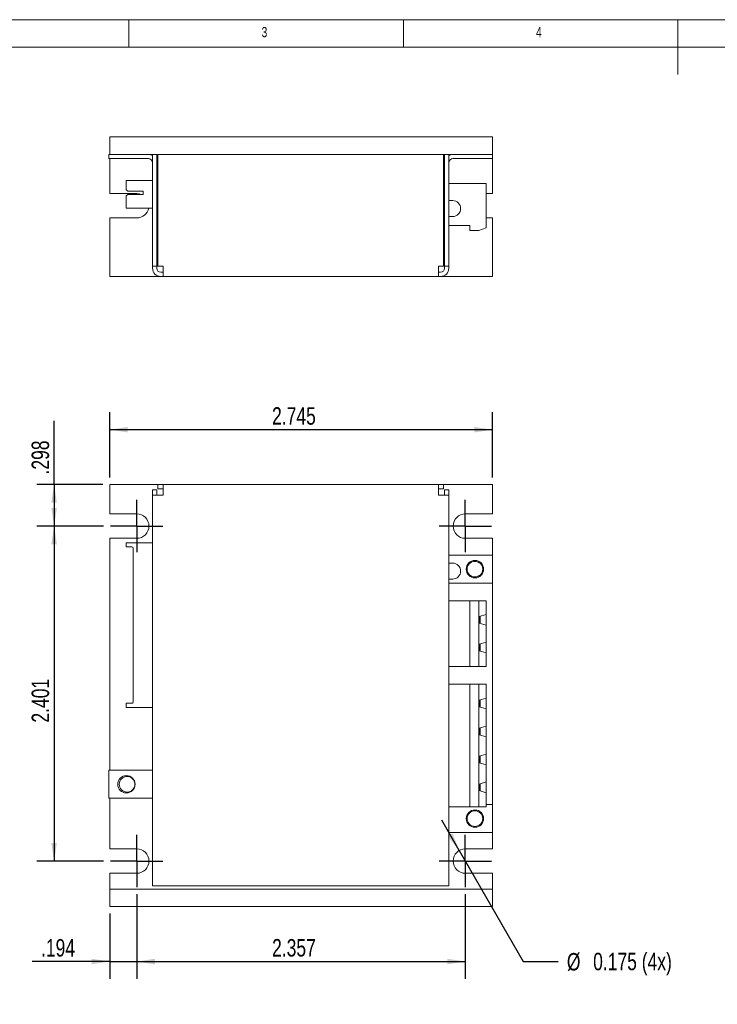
# Model space of a CAD drawing. Header units: inches. Extents: x 0.2 to 16.3, y 0.2 to 11.5.
# Tile 5 of 15: x 3.5 to 8.6, y 4.4 to 11.5. Entities that reach past the tile are written whole.
import ezdxf

# ---------------------------------------------------------------- set-up
doc = ezdxf.new("R2010")
doc.units = ezdxf.units.IN
doc.header["$MEASUREMENT"] = 0
doc.layers.add('FORMAT', color=7, linetype='Continuous')
doc.styles.add('SLDTEXTSTYLE0', font='TXT', dxfattribs={"width": 0.75})
doc.dimstyles.new('SLDDIMSTYLE0', dxfattribs={"dimtxt": 0.125, "dimasz": 0.13, "dimexe": 0, "dimexo": 0.0625, "dimgap": 0.03125, "dimtad": 2, "dimdec": 3, "dimzin": 12, "dimdsep": 46, "dimtxsty": 'Standard', "dimsah": 1, "dimcen": 0.09, "dimadec": 0, "dimazin": 0, "dimtfac": 1, "dimtdec": 3, "dimtofl": 0, "dimtmove": 0, "dimatfit": 3, "dimfxl": 0, "dimtolj": 1, "dimtzin": 12, "dimarcsym": 0})
doc.dimstyles.new('SLDDIMSTYLE1', dxfattribs={"dimtxt": 0.125, "dimasz": 0.13, "dimexe": 0, "dimexo": 0.0625, "dimgap": 0.03125, "dimtad": 2, "dimdec": 3, "dimzin": 12, "dimdsep": 46, "dimtxsty": 'Standard', "dimsah": 1, "dimcen": 0.09, "dimadec": 0, "dimazin": 0, "dimtfac": 1, "dimtdec": 3, "dimtofl": 0, "dimtmove": 0, "dimatfit": 3, "dimfxl": 0, "dimtolj": 1, "dimtzin": 12, "dimarcsym": 0})
doc.dimstyles.new('SLDDIMSTYLE2', dxfattribs={"dimtxt": 0.125, "dimasz": 0.13, "dimexe": 0, "dimexo": 0.0625, "dimgap": 0.03125, "dimtad": 0, "dimtih": 1, "dimtoh": 1, "dimdec": 3, "dimzin": 12, "dimdsep": 46, "dimtxsty": 'Standard', "dimsah": 1, "dimcen": 0.09, "dimadec": 0, "dimazin": 0, "dimtfac": 1, "dimtdec": 3, "dimtmove": 0, "dimatfit": 2, "dimfxl": 0, "dimtolj": 1, "dimtzin": 12, "dimarcsym": 0})

# ---------------------------------------------------------------- blocks, each defined once
blk = doc.blocks.new('*D3')
at = {"layer": 'FORMAT'}
for p, q in [((4.1924, 8.2134), (4.1924, 8.6821)), ((6.9374, 8.2134), (6.9374, 8.6821)), ((6.9374, 8.5571), (4.1924, 8.5571))]:
    blk.add_line(p, q, dxfattribs=at)
for points in [[(4.1924, 8.5571), (4.3224, 8.5371), (4.3224, 8.5771)], [(6.9374, 8.5571), (6.8074, 8.5771), (6.8074, 8.5371)]]:
    blk.add_solid(points, dxfattribs=at)
at = {"layer": 'FORMAT', "insert": (5.3572, 8.7182), "char_height": 0.125, "attachment_point": 1, "style": 'SLDTEXTSTYLE0'}
blk.add_mtext('2.745', dxfattribs=at)
blk = doc.blocks.new('*D4')
at = {"layer": 'FORMAT'}
for p, q in [((3.7937, 8.1634), (3.7937, 8.6216)), ((4.1424, 8.1634), (3.6687, 8.1634)), ((3.7937, 8.1634), (3.7937, 7.8659)), ((4.1489, 7.8659), (3.6687, 7.8659))]:
    blk.add_line(p, q, dxfattribs=at)
for points in [[(3.7937, 8.1634), (3.7737, 8.0334), (3.8137, 8.0334)], [(3.7937, 7.8659), (3.8137, 7.9959), (3.7737, 7.9959)]]:
    blk.add_solid(points, dxfattribs=at)
at = {"layer": 'FORMAT', "insert": (3.6326, 8.2359), "char_height": 0.125, "attachment_point": 1, "rotation": 90, "style": 'SLDTEXTSTYLE0'}
blk.add_mtext('.298', dxfattribs=at)
blk = doc.blocks.new('*D5')
at = {"layer": 'FORMAT'}
for p, q in [((4.1489, 7.8659), (3.6687, 7.8659)), ((3.7937, 7.8659), (3.7937, 5.4649)), ((4.1489, 5.4649), (3.6687, 5.4649))]:
    blk.add_line(p, q, dxfattribs=at)
for points in [[(3.7937, 7.8659), (3.7737, 7.7359), (3.8137, 7.7359)], [(3.7937, 5.4649), (3.8137, 5.5949), (3.7737, 5.5949)]]:
    blk.add_solid(points, dxfattribs=at)
at = {"layer": 'FORMAT', "insert": (3.6326, 6.4576), "char_height": 0.125, "attachment_point": 1, "rotation": 90, "style": 'SLDTEXTSTYLE0'}
blk.add_mtext('2.401', dxfattribs=at)
blk = doc.blocks.new('*D6')
at = {"layer": 'FORMAT'}
for p, q in [((4.3864, 5.2274), (4.3864, 4.6197)), ((4.1924, 5.0884), (4.1924, 4.6197)), ((4.1924, 4.7447), (3.6375, 4.7447)), ((4.1924, 4.7447), (4.3864, 4.7447)), ((4.3864, 4.7447), (4.6364, 4.7447))]:
    blk.add_line(p, q, dxfattribs=at)
for points in [[(4.1924, 4.7447), (4.0624, 4.7647), (4.0624, 4.7247)], [(4.3864, 4.7447), (4.5164, 4.7247), (4.5164, 4.7647)]]:
    blk.add_solid(points, dxfattribs=at)
at = {"layer": 'FORMAT', "insert": (3.7, 4.9058), "char_height": 0.125, "attachment_point": 1, "style": 'SLDTEXTSTYLE0'}
blk.add_mtext('.194', dxfattribs=at)
blk = doc.blocks.new('*D7')
at = {"layer": 'FORMAT'}
for p, q in [((4.3864, 5.2274), (4.3864, 4.6197)), ((6.7434, 5.2274), (6.7434, 4.6197)), ((4.3864, 4.7447), (6.7434, 4.7447))]:
    blk.add_line(p, q, dxfattribs=at)
for points in [[(4.3864, 4.7447), (4.5164, 4.7247), (4.5164, 4.7647)], [(6.7434, 4.7447), (6.6134, 4.7647), (6.6134, 4.7247)]]:
    blk.add_solid(points, dxfattribs=at)
at = {"layer": 'FORMAT', "insert": (5.3572, 4.9058), "char_height": 0.125, "attachment_point": 1, "style": 'SLDTEXTSTYLE0'}
blk.add_mtext('2.357', dxfattribs=at)
blk = doc.blocks.new('*D8')
at = {"layer": 'FORMAT'}
for p, q in [((6.6997, 5.5407), (6.5747, 5.7572)), ((6.6997, 5.5407), (7.1593, 4.7447)), ((7.1593, 4.7447), (7.4093, 4.7447))]:
    blk.add_line(p, q, dxfattribs=at)
blk.add_solid([(6.6997, 5.5407), (6.652, 5.6633), (6.6174, 5.6433)], dxfattribs=at)
at = {"layer": 'FORMAT', "char_height": 0.125, "attachment_point": 1, "style": 'SLDTEXTSTYLE0'}
for s, insert in [('%%c', (7.4718, 4.8057)), ('0.175 (4x)', (7.6603, 4.8076))]:
    blk.add_mtext(s, dxfattribs=dict(at, insert=insert))
blk = doc.blocks.new('SW_CENTERMARKSYMBOL_0')
at = {"layer": 'FORMAT', "color": 0}
for p, q in [((0, 0.1), (0, 0.1875)), ((0, 0), (0, 0.1)), ((0, 0), (-0.1, 0)), ((0, 0), (0, -0.1)), ((0, 0), (0.1, 0)), ((0.1, 0), (0.1875, 0)), ((-0.1, 0), (-0.1875, 0)), ((0, -0.1), (0, -0.1875))]:
    blk.add_line(p, q, dxfattribs=at)
blk = doc.blocks.new('SW_CENTERMARKSYMBOL_1')
at = {"layer": 'FORMAT', "color": 0}
for p, q in [((0, 0.1), (0, 0.1875)), ((0, 0), (0, 0.1)), ((0, 0), (-0.1, 0)), ((0, 0), (0, -0.1)), ((0, 0), (0.1, 0)), ((0.1, 0), (0.1875, 0)), ((-0.1, 0), (-0.1875, 0)), ((0, -0.1), (0, -0.1875))]:
    blk.add_line(p, q, dxfattribs=at)
blk = doc.blocks.new('SW_CENTERMARKSYMBOL_2')
at = {"layer": 'FORMAT', "color": 0}
for p, q in [((0, 0.1), (0, 0.1875)), ((0, 0), (0, 0.1)), ((0, 0), (-0.1, 0)), ((0, 0), (0, -0.1)), ((0, 0), (0.1, 0)), ((0.1, 0), (0.1875, 0)), ((-0.1, 0), (-0.1875, 0)), ((0, -0.1), (0, -0.1875))]:
    blk.add_line(p, q, dxfattribs=at)
blk = doc.blocks.new('SW_CENTERMARKSYMBOL_3')
at = {"layer": 'FORMAT', "color": 0}
for p, q in [((0, 0.1), (0, 0.1875)), ((0, 0), (0, 0.1)), ((0, 0), (-0.1, 0)), ((0, 0), (0, -0.1)), ((0, 0), (0.1, 0)), ((0.1, 0), (0.1875, 0)), ((-0.1, 0), (-0.1875, 0)), ((0, -0.1), (0, -0.1875))]:
    blk.add_line(p, q, dxfattribs=at)

msp = doc.modelspace()

# ---------------------------------------------------------------- linework, layer by layer
at = {"color": 7, "linetype": 'Continuous', "lineweight": 0}
for p, q in [((16.3386, 11.4961), (0.1969, 11.4961)), ((4.3307, 11.4961), (4.3307, 11.2992)), ((6.2992, 11.2992), (6.2992, 11.4961)), ((8.2677, 11.4961), (8.2677, 11.1024)), ((16.1417, 11.2992), (0.3937, 11.2992))]:
    msp.add_line(p, q, dxfattribs=at)
at = {"color": 7, "linetype": 'Continuous', "lineweight": 15}
for p, q in [((4.1924, 10.6552), (4.1924, 10.5302)), ((6.9374, 10.6552), (4.1924, 10.6552)), ((4.3864, 10.6552), (4.1924, 10.6552)), ((4.3864, 10.6552), (4.1924, 10.6552)), ((4.4739, 10.6552), (4.3864, 10.6552)), ((4.4739, 10.6552), (4.3864, 10.6552)), ((6.7434, 10.6552), (6.6559, 10.6552)), ((6.7434, 10.6552), (6.6559, 10.6552)), ((6.9374, 10.6552), (6.7434, 10.6552)), ((6.9374, 10.6552), (6.7434, 10.6552)), ((6.9374, 10.6552), (6.9374, 10.5302)), ((4.1874, 10.5302), (4.1874, 10.5002)), ((4.1924, 10.5302), (4.1874, 10.5302)), ((6.9374, 10.5302), (4.1924, 10.5302)), ((4.3864, 10.5302), (4.1924, 10.5302)), ((4.4739, 10.5302), (4.3864, 10.5302)), ((4.4999, 10.5302), (4.4999, 9.7302)), ((4.4999, 10.5302), (4.4999, 10.5222)), ((4.5299, 10.5302), (4.5299, 9.7302)), ((4.5299, 10.5302), (4.5299, 10.4552)), ((4.537, 9.7302), (4.537, 10.5302)), ((4.537, 10.5302), (6.5879, 10.5302)), ((6.5879, 10.5302), (6.5879, 9.7302)), ((6.5949, 10.5302), (6.5949, 9.7302)), ((6.5949, 10.5302), (6.5949, 10.4552)), ((6.5949, 10.5302), (6.5949, 10.4552)), ((6.6249, 10.5302), (6.6249, 9.7302)), ((6.6249, 10.5302), (6.6249, 10.5222)), ((6.6249, 10.5302), (6.6249, 10.5222)), ((6.7434, 10.5302), (6.6559, 10.5302)), ((6.9374, 10.5302), (6.7434, 10.5302)), ((6.9374, 10.5002), (6.9374, 10.5302)), ((4.4699, 10.5002), (4.1874, 10.5002)), ((4.1924, 10.5002), (4.1924, 10.4502)), ((4.1924, 10.4502), (4.1924, 10.2502)), ((4.4999, 10.4702), (4.4999, 10.4552)), ((4.4999, 10.4702), (4.4999, 10.4552)), ((4.5299, 10.4702), (4.5299, 10.4552)), ((6.5949, 10.4702), (6.5949, 10.4552)), ((6.5949, 10.4702), (6.5949, 10.4552)), ((6.6249, 10.4702), (6.6249, 10.4552)), ((6.6249, 10.4702), (6.6249, 10.4552)), ((6.6249, 10.4702), (6.6249, 10.4552)), ((6.6249, 10.4702), (6.6249, 10.4552)), ((6.9374, 10.5002), (6.6549, 10.5002)), ((6.9374, 10.4502), (6.9374, 10.5002)), ((6.9374, 10.2502), (6.9374, 10.4502)), ((6.5949, 10.4052), (6.5879, 10.4052)), ((4.3118, 10.2763), (4.3118, 10.3422)), ((4.4999, 10.3422), (4.3118, 10.3422)), ((4.3512, 10.3422), (4.3118, 10.3422)), ((4.3611, 10.3422), (4.3512, 10.3422)), ((4.537, 10.3422), (4.5299, 10.3422)), ((6.5949, 10.3422), (6.5879, 10.3422)), ((6.6249, 10.3225), (6.8937, 10.3225)), ((6.8937, 10.3225), (6.8937, 10.0036)), ((4.1924, 10.2502), (4.3864, 10.2502)), ((4.3216, 10.2665), (4.3118, 10.2763)), ((4.3118, 10.2339), (4.3216, 10.2438)), ((4.3118, 10.2339), (4.3143, 10.2365)), ((4.4336, 10.2665), (4.3216, 10.2665)), ((4.3216, 10.2438), (4.4336, 10.2438)), ((4.4336, 10.2438), (4.4336, 10.2665)), ((6.8937, 10.2502), (6.9374, 10.2502)), ((4.3118, 10.1454), (4.3118, 10.2339)), ((4.4999, 10.1454), (4.3118, 10.1454)), ((4.3118, 10.1454), (4.3512, 10.1454)), ((4.537, 10.1454), (4.5299, 10.1454)), ((4.1924, 10.0752), (4.1924, 9.6552)), ((4.3864, 10.0752), (4.1924, 10.0752)), ((6.5949, 10.0622), (6.5879, 10.0622)), ((6.9374, 10.0752), (6.8937, 10.0752)), ((6.9374, 9.6552), (6.9374, 10.0752)), ((6.5949, 10.0206), (6.5879, 10.0206)), ((6.7755, 10.0206), (6.6249, 10.0206)), ((6.7755, 9.9839), (6.7755, 10.0206)), ((6.8396, 9.9839), (6.7755, 9.9839)), ((6.8937, 10.0036), (6.8396, 9.9839)), ((4.5299, 9.7302), (4.4999, 9.7302)), ((4.4999, 9.7302), (4.4999, 9.7152)), ((4.5299, 9.7302), (4.5299, 9.7152)), ((4.5749, 9.7302), (4.537, 9.7302)), ((4.5749, 9.6852), (4.5599, 9.6852)), ((4.5749, 9.7152), (4.5749, 9.7302)), ((4.5749, 9.6552), (4.5749, 9.7152)), ((6.5879, 9.7302), (6.5499, 9.7302)), ((6.5499, 9.7302), (6.5499, 9.7152)), ((6.5499, 9.7152), (6.5499, 9.6552)), ((6.5649, 9.6852), (6.5499, 9.6852)), ((6.6249, 9.7302), (6.5949, 9.7302)), ((6.5949, 9.7302), (6.5949, 9.7152)), ((6.6249, 9.7302), (6.6249, 9.7152)), ((4.1924, 9.6552), (4.5599, 9.6552)), ((4.5749, 9.6552), (4.5599, 9.6552)), ((6.5499, 9.6552), (4.5749, 9.6552)), ((6.5649, 9.6552), (6.5499, 9.6552)), ((6.5649, 9.6552), (6.9374, 9.6552)), ((4.1924, 8.1634), (4.1924, 7.9534)), ((4.537, 8.1634), (4.1924, 8.1634)), ((4.5299, 8.1263), (4.4999, 8.1263)), ((4.4999, 8.1263), (4.4999, 8.0884)), ((4.5299, 8.1263), (4.5299, 8.0884)), ((4.537, 8.1634), (4.537, 8.1334)), ((4.5749, 8.1634), (4.537, 8.1634)), ((4.5749, 8.1334), (4.537, 8.1334)), ((4.5749, 8.1634), (6.5499, 8.1634)), ((4.5749, 8.1034), (4.5749, 8.1634)), ((6.5499, 8.1634), (6.5499, 8.1034)), ((6.5879, 8.1634), (6.5499, 8.1634)), ((6.5879, 8.1334), (6.5499, 8.1334)), ((6.5879, 8.1334), (6.5879, 8.1634)), ((6.9374, 8.1634), (6.5879, 8.1634)), ((6.6249, 8.1263), (6.5949, 8.1263)), ((6.5949, 8.1263), (6.5949, 8.0884)), ((6.6249, 8.1263), (6.6249, 8.0884)), ((6.9374, 7.9534), (6.9374, 8.1634)), ((4.4999, 5.2884), (4.4999, 8.0884)), ((4.4999, 8.0884), (4.5599, 8.0884)), ((4.5749, 8.0884), (4.5599, 8.0884)), ((4.5749, 8.1034), (4.5749, 8.0884)), ((6.5499, 8.0884), (6.5499, 8.1034)), ((6.5649, 8.0884), (6.5499, 8.0884)), ((6.5649, 8.0884), (6.6249, 8.0884)), ((6.6249, 8.0884), (6.6249, 5.2884)), ((4.1924, 7.9534), (4.3864, 7.9534)), ((6.7434, 7.9534), (6.9374, 7.9534)), ((4.1924, 7.7784), (4.1924, 6.1154)), ((4.3864, 7.7784), (4.1924, 7.7784)), ((6.9374, 7.7784), (6.7434, 7.7784)), ((6.9374, 7.6574), (6.9374, 7.7784)), ((4.3118, 7.7176), (4.3118, 7.7471)), ((4.4999, 7.7471), (4.3118, 7.7471)), ((4.3216, 7.7471), (4.3118, 7.7471)), ((4.3512, 7.7176), (4.3118, 7.7176)), ((4.4336, 7.7471), (4.3216, 7.7471)), ((4.3611, 6.6054), (4.3611, 7.7078)), ((6.9374, 7.6574), (6.6549, 7.6574)), ((6.9374, 7.4574), (6.9374, 7.6574)), ((6.6549, 7.4574), (6.6249, 7.4574)), ((6.6549, 7.4574), (6.9374, 7.4574)), ((6.9374, 5.8694), (6.9374, 7.4574)), ((6.7755, 7.3312), (6.6249, 7.3312)), ((6.8396, 7.3312), (6.7755, 7.3312)), ((6.7755, 6.8588), (6.7755, 7.3312)), ((6.8937, 7.3312), (6.8396, 7.3312)), ((6.8396, 7.3312), (6.8396, 6.8588)), ((6.8937, 7.3312), (6.8937, 7.2318)), ((6.8425, 7.2172), (6.8937, 7.2318)), ((6.8425, 7.1696), (6.8425, 7.2172)), ((6.8425, 7.2031), (6.8444, 7.2025)), ((6.8444, 7.2025), (6.8444, 7.1843)), ((6.8496, 7.2192), (6.8496, 7.1676)), ((6.8937, 7.2318), (6.8937, 7.155)), ((6.8444, 7.1843), (6.8425, 7.1837)), ((6.8937, 7.155), (6.8425, 7.1696)), ((6.8937, 7.0349), (6.8937, 7.155)), ((6.8425, 7.0204), (6.8937, 7.0349)), ((6.8425, 6.9727), (6.8425, 7.0204)), ((6.8425, 7.0062), (6.8444, 7.0057)), ((6.8425, 6.9869), (6.8444, 6.9874)), ((6.8444, 7.0057), (6.8444, 6.9874)), ((6.8496, 7.0224), (6.8496, 6.9707)), ((6.8937, 7.0349), (6.8937, 6.9582)), ((6.8937, 6.9582), (6.8425, 6.9727)), ((6.8937, 6.9582), (6.8937, 6.8588)), ((6.7755, 6.8588), (6.6249, 6.8588)), ((6.8396, 6.8588), (6.7755, 6.8588)), ((6.8396, 6.8588), (6.8937, 6.8588)), ((6.7755, 6.7328), (6.6249, 6.7328)), ((6.7755, 5.854), (6.7755, 6.7328)), ((6.8396, 6.7328), (6.7755, 6.7328)), ((6.8396, 6.7328), (6.8396, 5.854)), ((6.8937, 6.7328), (6.8396, 6.7328)), ((6.8937, 6.7328), (6.8937, 6.6318)), ((4.3118, 6.566), (4.3118, 6.5956)), ((4.3118, 6.5956), (4.3512, 6.5956)), ((4.3118, 6.566), (4.4999, 6.566)), ((4.3118, 6.566), (4.3216, 6.566)), ((4.3216, 6.566), (4.4336, 6.566)), ((6.8425, 6.6172), (6.8937, 6.6318)), ((6.8425, 6.5696), (6.8425, 6.6172)), ((6.8425, 6.6031), (6.8444, 6.6025)), ((6.8425, 6.5837), (6.8444, 6.5843)), ((6.8937, 6.555), (6.8425, 6.5696)), ((6.8444, 6.6025), (6.8444, 6.5843)), ((6.8496, 6.6192), (6.8496, 6.5676)), ((6.8937, 6.6318), (6.8937, 6.555)), ((6.8937, 6.4318), (6.8937, 6.555)), ((6.8425, 6.4172), (6.8937, 6.4318)), ((6.8937, 6.4318), (6.8937, 6.355)), ((6.8425, 6.3696), (6.8425, 6.4172)), ((6.8444, 6.4025), (6.8425, 6.4031)), ((6.8444, 6.3843), (6.8425, 6.3837)), ((6.8937, 6.355), (6.8425, 6.3696)), ((6.8444, 6.4025), (6.8444, 6.3843)), ((6.8496, 6.4192), (6.8496, 6.3676)), ((6.8937, 6.2318), (6.8937, 6.355)), ((6.8425, 6.2172), (6.8937, 6.2318)), ((6.8425, 6.1696), (6.8425, 6.2172)), ((6.8496, 6.2192), (6.8496, 6.1676)), ((6.8937, 6.2318), (6.8937, 6.155)), ((6.8425, 6.2031), (6.8444, 6.2025)), ((6.8444, 6.1843), (6.8425, 6.1837)), ((6.8937, 6.155), (6.8425, 6.1696)), ((6.8444, 6.2025), (6.8444, 6.1843)), ((6.8937, 6.0318), (6.8937, 6.155)), ((4.1874, 6.1154), (4.1874, 5.9154)), ((4.4699, 6.1154), (4.1874, 6.1154)), ((4.4999, 6.1154), (4.4699, 6.1154)), ((6.8425, 6.0172), (6.8937, 6.0318)), ((6.8425, 5.9696), (6.8425, 6.0172)), ((6.8425, 6.0031), (6.8444, 6.0025)), ((6.8444, 6.0025), (6.8444, 5.9843)), ((6.8496, 6.0192), (6.8496, 5.9676)), ((6.8937, 6.0318), (6.8937, 5.955)), ((6.8444, 5.9843), (6.8425, 5.9837)), ((6.8937, 5.955), (6.8425, 5.9696)), ((6.8937, 5.955), (6.8937, 5.854)), ((4.1874, 5.9154), (4.4699, 5.9154)), ((4.1924, 5.9154), (4.1924, 5.5524)), ((4.4699, 5.9154), (4.4999, 5.9154)), ((6.9374, 5.8694), (6.8937, 5.8694)), ((6.9374, 5.6694), (6.9374, 5.8694)), ((6.7755, 5.854), (6.6249, 5.854)), ((6.7755, 5.854), (6.8396, 5.854)), ((6.8396, 5.854), (6.8937, 5.854)), ((6.6549, 5.6694), (6.6249, 5.6694)), ((6.6549, 5.6694), (6.9374, 5.6694)), ((6.9374, 5.5524), (6.9374, 5.6694)), ((4.1924, 5.5524), (4.3864, 5.5524)), ((6.7434, 5.5524), (6.9374, 5.5524)), ((4.3864, 5.3774), (4.1924, 5.3774)), ((4.1924, 5.3774), (4.1924, 5.3434)), ((6.9374, 5.3774), (6.7434, 5.3774)), ((6.9374, 5.3434), (6.9374, 5.3774)), ((4.1924, 5.3434), (4.1924, 5.2634)), ((6.9374, 5.2634), (6.9374, 5.3434)), ((4.1924, 5.1384), (4.1924, 5.2634)), ((4.1924, 5.2634), (6.9374, 5.2634)), ((4.1924, 5.2634), (4.3864, 5.2634)), ((4.3864, 5.2634), (4.4739, 5.2634)), ((4.5599, 5.2884), (4.4999, 5.2884)), ((4.5599, 5.2884), (6.5649, 5.2884)), ((6.6249, 5.2884), (6.5649, 5.2884)), ((6.6559, 5.2634), (6.7434, 5.2634)), ((6.7434, 5.2634), (6.9374, 5.2634)), ((6.9374, 5.1384), (6.9374, 5.2634)), ((4.1924, 5.1384), (6.9374, 5.1384)), ((4.1924, 5.1384), (4.3864, 5.1384)), ((4.3864, 5.1384), (4.4739, 5.1384)), ((6.6559, 5.1384), (6.7434, 5.1384)), ((6.7434, 5.1384), (6.9374, 5.1384))]:
    msp.add_line(p, q, dxfattribs=at)
at = {"color": 7, "linetype": 'Continuous', "lineweight": 15, "flags": 128}
for points in [[(4.3864, 10.2502), (4.4059, 10.248), (4.4194, 10.2438)], [(6.6249, 7.6574), (6.6255, 7.6574), (6.6272, 7.6574), (6.63, 7.6574), (6.6337, 7.6574), (6.6383, 7.6574), (6.6435, 7.6574), (6.6491, 7.6574), (6.6549, 7.6574)]]:
    msp.add_lwpolyline(points, dxfattribs=at)
at = {"color": 7, "linetype": 'Continuous', "lineweight": 15}
for centre, radius in [((6.8124, 7.5574), 0.0625), ((6.8124, 7.5574), 0.056), ((4.3124, 6.0154), 0.0625), ((4.3174, 6.0154), 0.056), ((6.8124, 5.7694), 0.0625), ((6.8124, 5.7694), 0.056)]:
    msp.add_circle(centre, radius, dxfattribs=at)
for centre, radius, start, end in [((4.4699, 10.4702), 0.06, 60, 90), ((6.6549, 10.4702), 0.06, 90, 120), ((4.4699, 10.4702), 0.03, 360, 90), ((6.6549, 10.4702), 0.03, 90, 180), ((6.6529, 10.1422), 0.057, 0, 90), ((4.3864, 10.1627), 0.0875, 270, 348.56301), ((6.6529, 10.1422), 0.057, 270, 0), ((4.5599, 9.7152), 0.06, 180, 270), ((4.5599, 9.7152), 0.03, 180, 270), ((6.5649, 9.7152), 0.06, 270, 0), ((6.5649, 9.7152), 0.03, 270, 0), ((4.3864, 7.8659), 0.0875, 270, 90), ((6.7434, 7.8659), 0.0875, 90, 270), ((4.3512, 7.7078), 0.00984, 0, 90), ((6.6529, 7.5434), 0.057, 0, 90), ((6.6529, 7.5434), 0.057, 270, 360), ((4.3512, 6.6054), 0.00984, 270, 0), ((4.3864, 5.4649), 0.0875, 270, 90), ((6.7434, 5.4649), 0.0875, 90, 270)]:
    msp.add_arc(centre, radius, start, end, dxfattribs=at)
for points in [[(6.6529, 10.1992), (6.6249, 10.1992)], [(6.6249, 10.0852), (6.6529, 10.0852)], [(6.6529, 7.6004), (6.6249, 7.6004)], [(6.6249, 7.4864), (6.6529, 7.4864)], [(4.4999, 6.1785), (4.4997, 6.1785)], [(4.4999, 6.1719), (4.4997, 6.1719)]]:
    msp.add_open_spline(points, degree=1, dxfattribs=at)

# ---------------------------------------------------------------- block references
at = {"layer": 'FORMAT'}
for name, p in [('SW_CENTERMARKSYMBOL_1', (4.3864, 7.8659)), ('SW_CENTERMARKSYMBOL_0', (6.7434, 7.8659)), ('SW_CENTERMARKSYMBOL_2', (4.3864, 5.4649)), ('SW_CENTERMARKSYMBOL_3', (6.7434, 5.4649))]:
    msp.add_blockref(name, p, dxfattribs=at)

# ---------------------------------------------------------------- texts
at = {"color": 7, "linetype": 'Continuous', "lineweight": 0, "char_height": 0.0729, "attachment_point": 1, "style": 'SLDTEXTSTYLE0'}
for s, insert in [('3', (5.2822, 11.4436)), ('4', (7.2507, 11.4436))]:
    msp.add_mtext(s, dxfattribs=dict(at, insert=insert))

# ---------------------------------------------------------------- dimensions: what is measured, and where the dimension line sits
at = {"layer": 'FORMAT'}
for base, p1, p2, angle, dimstyle, picture, middle in [((4.1924, 8.5571), (6.9374, 8.1634), (4.1924, 8.1634), 0, 'SLDDIMSTYLE0', '*D3', (5.5649, 8.5571)), ((3.7937447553, 7.8659022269), (4.1924496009, 8.1634022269), (4.1989496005, 7.8659022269), 90, 'SLDDIMSTYLE0', '*D4', (3.7937447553, 8.3974885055)), ((3.7937, 5.4649), (4.1989, 7.8659), (4.1989, 5.4649), 90, 'SLDDIMSTYLE0', '*D5', (3.7937, 6.6654)), ((4.3864, 4.7447), (4.1924, 5.1384), (4.3864, 5.2774), 0, 'SLDDIMSTYLE1', '*D6', (3.8616, 4.7447)), ((6.7434, 4.7447), (4.3864, 5.2774), (6.7434, 5.2774), 0, 'SLDDIMSTYLE0', '*D7', (5.5649, 4.7447))]:
    dim = msp.add_linear_dim(base=base, p1=p1, p2=p2, angle=angle, dimstyle=dimstyle, dxfattribs=at)
    dim.commit()
    dim.dimension.update_dxf_attribs({"geometry": picture, "text_midpoint": middle, "dimtype": 160})
dim = msp.add_radius_dim(center=(6.7434, 5.4649), mpoint=(6.6997, 5.5407), text='%%c0.175 (4x)', dimstyle='SLDDIMSTYLE2', override={"dimpost": '<>'}, dxfattribs=at)
dim.commit()
dim.dimension.update_dxf_attribs({"geometry": '*D8', "text_midpoint": (7.9446, 4.7447), "dimtype": 164})

doc.saveas('drawing.dxf')
